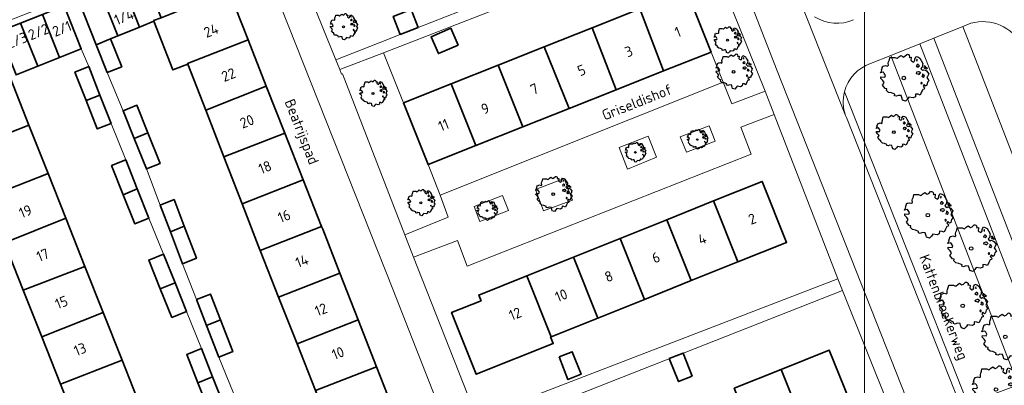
# Model space of a CAD drawing. Header units: metres. Extents: x 152391 to 157968, y 462336 to 467280.
# Tile 173 of 256: x 154579 to 154706, y 464580 to 464627. Entities that reach past the tile are written whole.
import ezdxf
from ezdxf.enums import TextEntityAlignment as Align

# ---------------------------------------------------------------- set-up
doc = ezdxf.new("R2010")
doc.units = ezdxf.units.M
doc.header["$LTSCALE"] = 0.75
doc.layers.get('0').update_dxf_attribs({"lineweight": 25})
doc.layers.get('defpoints').update_dxf_attribs({"lineweight": 25})
for name, color, linetype, lineweight in [('B-GV-GR-BOOM-S', 252, 'Continuous', 25), ('B-WE-GR-BEPLANTING_CULTUUR_HEESTERS-GV', 251, 'Continuous', 18), ('B-WE-GR-GROENVOORZIENING-GV', 251, 'Continuous', 18), ('B-WE-GR-HAAG-GV', 251, 'Continuous', 13), ('B-WE-OG-BEBOUWING-GV', 6, 'Continuous', 35), ('B-WE-OG-BEBOUWING-T18', 1, 'Continuous', 18), ('B-WE-OG-TERREIN_CULTUURSCHEIDING-GV', 251, 'Continuous', 18), ('B-WE-OG-TOPOGRAFIE-T18', 1, 'Continuous', 18), ('B-WE-VH-VERHARDING_BETONSTRAATSTEEN-GV', 251, 'Continuous', 18), ('B-WE-VH-VERHARDING_TEGEL-GV', 251, 'Continuous', 18), ('N-OI-RI-VWA_STROOMRICHTING-S @ 0.75', 36, 'Continuous', 35)]:
    doc.layers.add(name, color=color, linetype=linetype, lineweight=lineweight)
doc.layers.add('X-XX-AL-TEKENBLAD_HULPLIJN-G', color=7, linetype='Continuous', lineweight=18, plot=False)
doc.styles.add('NLCS-ISO', font='isocpeur.ttf')
doc.styles.add('NLCS-ISO-M750-T18', font='NLCS-ISO.ttf', dxfattribs={"height": 1.35})

# ---------------------------------------------------------------- blocks, each defined once
blk = doc.blocks.new('*U86')
at = {"ltscale": 0.1}
blk.add_hatch(color=256, dxfattribs=at).paths.add_polyline_path([(-2.5, 0), (2.5, -0.83), (2.5, 0.83)])
at = {"ltscale": 0.1, "flags": 128}
blk.add_lwpolyline([(-2.5, 0), (2.5, -0.83), (2.5, 0.83)], close=True, dxfattribs=at)
at = {"ltscale": 0.1, "style": 'NLCS-ISO'}
for tag, p in [('BOBL', (-23.99, 0)), ('MAT', (-1, 0.5))]:
    blk.add_attdef(tag, text='', height=1.8, dxfattribs=at).set_placement(p, align=Align.BOTTOM_RIGHT)
for tag, p in [('DIA', (1, 0.5)), ('BOBR', (23.05, -0.01))]:
    blk.add_attdef(tag, text='', height=1.8, dxfattribs=at).set_placement(p, align=Align.BOTTOM_LEFT)
at = {"layer": 'defpoints', "ltscale": 0.1, "style": 'NLCS-ISO', "flags": 1}
blk.add_attdef('JVA', text='', height=1.8, dxfattribs=at).set_placement((0, -1), align=Align.TOP_CENTER)
blk = doc.blocks.new('SGR-BOOM_21_30')
at = {"linetype": 'Continuous'}
for p, q in [((-1.11, 1.19), (-1.05, 1.33)), ((-1.05, 1.33), (-1.02, 1.5)), ((-1.02, 1.5), (-0.67, 1.5)), ((-0.67, 1.5), (-0.52, 1.43)), ((-0.52, 1.43), (-0.47, 1.45)), ((-0.47, 1.45), (-0.37, 1.55)), ((-0.37, 1.55), (-0.23, 1.65)), ((-0.23, 1.65), (-0.13, 1.58)), ((-0.13, 1.58), (-0.06, 1.52)), ((-0.06, 1.52), (0.07, 1.58)), ((0.07, 1.58), (0.2, 1.71)), ((0.2, 1.71), (0.26, 1.73)), ((0.26, 1.73), (0.33, 1.7)), ((0.33, 1.7), (0.39, 1.65)), ((0.4, 1.53), (0.38, 1.5)), ((0.38, 1.5), (0.53, 1.52)), ((0.39, 1.65), (0.4, 1.53)), ((0.54, 1.48), (0.51, 1.29)), ((0.51, 1.29), (0.57, 1.24)), ((0.53, 1.52), (0.54, 1.48)), ((0.75, 1.2), (0.8, 1.29)), ((0.79, 1.4), (0.89, 1.56)), ((0.8, 1.29), (0.79, 1.4)), ((0.89, 1.56), (1.02, 1.53)), ((0.97, 1.37), (0.93, 1.33)), ((0.93, 1.33), (0.95, 1.25)), ((0.96, 1.27), (0.97, 1.37)), ((1.02, 1.53), (1.16, 1.45)), ((1.16, 1.45), (1.25, 1.27)), ((-1.7, 0.37), (-1.66, 0.48)), ((-1.49, 0.41), (-1.7, 0.37)), ((-1.68, -0.03), (-1.67, 0.09)), ((-1.67, 0.09), (-1.39, 0.07)), ((-1.66, 0.48), (-1.6, 0.53)), ((-1.63, 0.58), (-1.53, 0.87)), ((-1.6, 0.53), (-1.63, 0.58)), ((-1.53, 0.87), (-1.46, 0.86)), ((-1.42, 0.33), (-1.49, 0.41)), ((-1.46, 0.86), (-1.34, 0.91)), ((-1.33, 0.18), (-1.42, 0.33)), ((-1.39, 0.07), (-1.33, 0.18)), ((-1.34, 0.91), (-1.18, 0.86)), ((-1.18, 0.86), (-1.12, 0.92)), ((-1.13, 1.09), (-1.11, 1.19)), ((-1.12, 0.92), (-1.13, 1.09)), ((0.57, 1.24), (0.69, 1.15)), ((0.69, 1.15), (0.75, 1.2)), ((0.94, 0.91), (0.89, 0.87)), ((0.89, 0.87), (0.93, 0.83)), ((0.93, 0.41), (0.89, 0.33)), ((0.89, 0.33), (1.03, 0.32)), ((0.93, 0.83), (0.98, 0.84)), ((1.05, 0.46), (0.93, 0.41)), ((0.97, 0.97), (0.94, 0.91)), ((0.95, 1.25), (0.96, 1.24)), ((1.03, 0.97), (0.97, 0.97)), ((0.98, 0.84), (1.03, 0.78)), ((1.08, 0.94), (1.03, 0.97)), ((1.03, 0.78), (1.08, 0.84)), ((1.03, 0.32), (1.11, 0.25)), ((1.11, 0.46), (1.05, 0.46)), ((1.12, 0.87), (1.08, 0.94)), ((1.08, 0.84), (1.12, 0.87)), ((1.22, 0.4), (1.11, 0.46)), ((1.11, 0.25), (1.2, 0.37)), ((1.2, 0.37), (1.24, 0.41)), ((1.32, 0.79), (1.23, 0.69)), ((1.23, 0.69), (1.27, 0.63)), ((1.25, 1.27), (1.38, 1.06)), ((1.27, 0.63), (1.38, 0.56)), ((1.34, 0.18), (1.31, 0.1)), ((1.43, 0.05), (1.31, 0.1)), ((1.38, 1.06), (1.32, 0.79)), ((1.36, 0.3), (1.34, 0.23)), ((1.34, 0.23), (1.34, 0.18)), ((1.43, 0.23), (1.36, 0.3)), ((1.38, 0.56), (1.44, 0.6)), ((1.47, 0.2), (1.43, 0.23)), ((1.43, 0.05), (1.51, 0.14)), ((1.47, 0.86), (1.44, 0.81)), ((1.44, 0.81), (1.46, 0.74)), ((1.44, 0.6), (1.57, 0.56)), ((1.46, 0.74), (1.53, 0.69)), ((1.54, 0.86), (1.47, 0.86)), ((1.51, 0.14), (1.47, 0.2)), ((1.53, 0.73), (1.64, 0.68)), ((1.53, 0.69), (1.54, 0.73)), ((1.62, 0.76), (1.54, 0.86)), ((1.57, 0.56), (1.64, 0.51)), ((1.73, 0.71), (1.62, 0.76)), ((1.64, 0.68), (1.73, 0.71)), ((1.64, 0.51), (1.81, 0.32)), ((1.72, 0.1), (1.67, 0.04)), ((1.67, 0.04), (1.76, -0.09)), ((1.81, 0.32), (1.72, 0.1)), ((-1.54, -0.18), (-1.68, -0.03)), ((-1.55, -0.51), (-1.49, -0.42)), ((-1.35, -0.75), (-1.55, -0.51)), ((-1.44, -0.32), (-1.54, -0.18)), ((-1.49, -0.42), (-1.44, -0.32)), ((-1.25, -0.78), (-1.35, -0.75)), ((-1.27, -0.9), (-1.25, -0.78)), ((-1.11, -1.05), (-1.27, -0.9)), ((-0.91, -1.08), (-1.11, -1.05)), ((-0.67, -1.18), (-0.91, -1.08)), ((-0.68, -1.29), (-0.67, -1.18)), ((-0.4, -1.26), (-0.55, -1.33)), ((-0.19, -1.28), (-0.4, -1.26)), ((0.84, -1.16), (0.83, -1.36)), ((1.03, -1.18), (0.84, -1.16)), ((1.18, -1.24), (1.03, -1.18)), ((1.29, -1.01), (1.18, -1.24)), ((1.29, -0.29), (1.24, -0.36)), ((1.24, -0.36), (1.25, -0.42)), ((1.26, -0.42), (1.33, -0.41)), ((1.33, -0.34), (1.29, -0.29)), ((1.36, -0.88), (1.29, -1.01)), ((1.33, -0.41), (1.33, -0.34)), ((1.37, -0.83), (1.36, -0.88)), ((1.48, -0.8), (1.37, -0.83)), ((1.46, -0.47), (1.39, -0.59)), ((1.39, -0.59), (1.43, -0.64)), ((1.43, -0.64), (1.5, -0.7)), ((1.58, -0.59), (1.46, -0.47)), ((1.5, -0.7), (1.48, -0.8)), ((1.66, -0.52), (1.58, -0.59)), ((1.68, -0.42), (1.66, -0.52)), ((1.72, -0.31), (1.68, -0.42)), ((1.84, -0.18), (1.72, -0.31)), ((1.76, -0.09), (1.84, -0.18)), ((-0.55, -1.33), (-0.68, -1.29)), ((-0.16, -1.43), (-0.19, -1.28)), ((-0.13, -1.49), (-0.16, -1.43)), ((-0.1, -1.61), (-0.13, -1.49)), ((0.11, -1.67), (-0.1, -1.61)), ((0.25, -1.52), (0.11, -1.67)), ((0.36, -1.38), (0.25, -1.52)), ((0.68, -1.44), (0.36, -1.38)), ((0.83, -1.36), (0.68, -1.44))]:
    blk.add_line(p, q, dxfattribs=at)
blk.add_circle((0, 0), 0.126, dxfattribs=at)
blk = doc.blocks.new('SGR-BOOM_31_50')
at = {"linetype": 'Continuous'}
for p, q in [((-1.51, 1.45), (-1.48, 1.58)), ((-1.49, 1.23), (-1.51, 1.45)), ((-1.48, 1.58), (-1.4, 1.78)), ((-1.4, 1.78), (-1.36, 2)), ((-1.36, 2), (-0.89, 2)), ((-0.89, 2), (-0.69, 1.91)), ((-0.69, 1.91), (-0.63, 1.93)), ((-0.63, 1.93), (-0.49, 2.06)), ((-0.49, 2.06), (-0.3, 2.2)), ((-0.3, 2.2), (-0.18, 2.11)), ((-0.18, 2.11), (-0.08, 2.02)), ((-0.08, 2.02), (0.09, 2.11)), ((0.09, 2.11), (0.27, 2.28)), ((0.27, 2.28), (0.35, 2.31)), ((0.35, 2.31), (0.44, 2.26)), ((0.44, 2.26), (0.52, 2.2)), ((0.54, 2.04), (0.51, 2)), ((0.51, 2), (0.71, 2.02)), ((0.52, 2.2), (0.54, 2.04)), ((0.72, 1.98), (0.68, 1.71)), ((0.68, 1.71), (0.75, 1.65)), ((0.71, 2.02), (0.72, 1.98)), ((0.75, 1.65), (0.92, 1.54)), ((0.92, 1.54), (1, 1.6)), ((1, 1.6), (1.06, 1.71)), ((1.05, 1.87), (1.19, 2.09)), ((1.06, 1.71), (1.05, 1.87)), ((1.19, 2.09), (1.36, 2.04)), ((1.3, 1.82), (1.23, 1.78)), ((1.23, 1.78), (1.27, 1.67)), ((1.3, 1.3), (1.25, 1.21)), ((1.27, 1.67), (1.28, 1.65)), ((1.28, 1.69), (1.3, 1.82)), ((1.37, 1.3), (1.3, 1.3)), ((1.36, 2.04), (1.54, 1.93)), ((1.44, 1.25), (1.37, 1.3)), ((1.54, 1.93), (1.67, 1.69)), ((1.67, 1.69), (1.84, 1.41)), ((1.84, 1.41), (1.76, 1.06)), ((-2.27, 0.49), (-2.21, 0.64)), ((-1.99, 0.55), (-2.27, 0.49)), ((-2.24, -0.04), (-2.22, 0.11)), ((-2.22, 0.11), (-1.85, 0.09)), ((-2.21, 0.64), (-2.13, 0.71)), ((-2.18, 0.77), (-2.04, 1.17)), ((-2.13, 0.71), (-2.18, 0.77)), ((-2.04, 1.17), (-1.94, 1.14)), ((-1.9, 0.44), (-1.99, 0.55)), ((-1.94, 1.14), (-1.79, 1.21)), ((-1.77, 0.25), (-1.9, 0.44)), ((-1.85, 0.09), (-1.77, 0.25)), ((-1.79, 1.21), (-1.57, 1.14)), ((-1.57, 1.14), (-1.49, 1.23)), ((1.25, 1.21), (1.19, 1.17)), ((1.19, 1.17), (1.23, 1.1)), ((1.23, 0.55), (1.19, 0.44)), ((1.19, 0.44), (1.37, 0.42)), ((1.23, 1.1), (1.31, 1.12)), ((1.4, 0.62), (1.23, 0.55)), ((1.31, 1.12), (1.37, 1.03)), ((1.37, 1.03), (1.44, 1.12)), ((1.37, 0.42), (1.48, 0.33)), ((1.48, 0.62), (1.4, 0.62)), ((1.5, 1.17), (1.44, 1.25)), ((1.44, 1.12), (1.5, 1.17)), ((1.62, 0.53), (1.48, 0.62)), ((1.48, 0.33), (1.61, 0.49)), ((1.61, 0.49), (1.65, 0.55)), ((1.76, 1.06), (1.64, 0.93)), ((1.64, 0.93), (1.7, 0.84)), ((1.7, 0.84), (1.84, 0.75)), ((1.79, 0.25), (1.75, 0.14)), ((1.91, 0.07), (1.75, 0.14)), ((1.81, 0.4), (1.79, 0.31)), ((1.79, 0.31), (1.79, 0.25)), ((1.9, 0.31), (1.81, 0.4)), ((1.84, 0.75), (1.92, 0.79)), ((1.96, 0.27), (1.9, 0.31)), ((1.91, 0.07), (2.01, 0.18)), ((1.96, 1.14), (1.92, 1.08)), ((1.92, 1.08), (1.95, 0.99)), ((1.92, 0.79), (2.09, 0.75)), ((1.95, 0.99), (2.04, 0.93)), ((2.06, 1.14), (1.96, 1.14)), ((2.01, 0.18), (1.96, 0.27)), ((2.04, 0.97), (2.18, 0.9)), ((2.04, 0.93), (2.06, 0.97)), ((2.16, 1.01), (2.06, 1.14)), ((2.09, 0.75), (2.18, 0.68)), ((2.3, 0.95), (2.16, 1.01)), ((2.18, 0.9), (2.3, 0.95)), ((2.18, 0.68), (2.41, 0.42)), ((2.29, 0.14), (2.23, 0.05)), ((2.23, 0.05), (2.35, -0.13)), ((2.41, 0.42), (2.29, 0.14)), ((-2.05, -0.24), (-2.24, -0.04)), ((-2.07, -0.67), (-1.99, -0.56)), ((-1.8, -1), (-2.07, -0.67)), ((-1.91, -0.43), (-2.05, -0.24)), ((-1.99, -0.56), (-1.91, -0.43)), ((-1.67, -1.05), (-1.8, -1)), ((-1.7, -1.2), (-1.67, -1.05)), ((-1.48, -1.4), (-1.7, -1.2)), ((1.72, -0.39), (1.65, -0.48)), ((1.65, -0.48), (1.67, -0.56)), ((1.68, -0.56), (1.78, -0.54)), ((1.78, -0.45), (1.72, -0.39)), ((1.81, -1.18), (1.72, -1.35)), ((1.78, -0.54), (1.78, -0.45)), ((1.82, -1.11), (1.81, -1.18)), ((1.98, -1.07), (1.82, -1.11)), ((1.95, -0.63), (1.85, -0.78)), ((1.85, -0.78), (1.9, -0.85)), ((1.9, -0.85), (1.99, -0.94)), ((2.1, -0.78), (1.95, -0.63)), ((1.99, -0.94), (1.98, -1.07)), ((2.21, -0.7), (2.1, -0.78)), ((2.24, -0.56), (2.21, -0.7)), ((2.29, -0.41), (2.24, -0.56)), ((2.46, -0.24), (2.29, -0.41)), ((2.35, -0.13), (2.46, -0.24)), ((-1.22, -1.44), (-1.48, -1.4)), ((-0.89, -1.57), (-1.22, -1.44)), ((-0.91, -1.72), (-0.89, -1.57)), ((-0.73, -1.77), (-0.91, -1.72)), ((-0.53, -1.68), (-0.73, -1.77)), ((-0.25, -1.7), (-0.53, -1.68)), ((-0.21, -1.9), (-0.25, -1.7)), ((-0.18, -1.99), (-0.21, -1.9)), ((-0.13, -2.14), (-0.18, -1.99)), ((0.15, -2.23), (-0.13, -2.14)), ((0.34, -2.03), (0.15, -2.23)), ((0.47, -1.83), (0.34, -2.03)), ((0.91, -1.92), (0.47, -1.83)), ((1.11, -1.81), (0.91, -1.92)), ((1.13, -1.55), (1.11, -1.81)), ((1.37, -1.57), (1.13, -1.55)), ((1.58, -1.66), (1.37, -1.57)), ((1.72, -1.35), (1.58, -1.66))]:
    blk.add_line(p, q, dxfattribs=at)
blk.add_circle((0, 0), 0.169, dxfattribs=at)
blk = doc.blocks.new('SGR-BOOM_50_100')
at = {"linetype": 'Continuous'}
for p, q in [((-1.87, 2.37), (-1.81, 2.66)), ((-1.81, 2.66), (-1.19, 2.66)), ((-1.19, 2.66), (-0.92, 2.55)), ((-0.92, 2.55), (-0.84, 2.58)), ((-0.84, 2.58), (-0.65, 2.75)), ((-0.65, 2.75), (-0.4, 2.93)), ((-0.4, 2.93), (-0.24, 2.81)), ((-0.24, 2.81), (-0.11, 2.69)), ((-0.11, 2.69), (0.12, 2.81)), ((0.12, 2.81), (0.36, 3.04)), ((0.36, 3.04), (0.47, 3.07)), ((0.47, 3.07), (0.59, 3.02)), ((0.59, 3.02), (0.69, 2.93)), ((0.72, 2.72), (0.67, 2.66)), ((0.67, 2.66), (0.94, 2.69)), ((0.69, 2.93), (0.72, 2.72)), ((0.96, 2.64), (0.9, 2.29)), ((0.94, 2.69), (0.96, 2.64)), ((1.4, 2.49), (1.58, 2.78)), ((1.58, 2.78), (1.81, 2.72)), ((1.81, 2.72), (2.06, 2.58)), ((2.06, 2.58), (2.22, 2.26)), ((-2.9, 1.03), (-2.72, 1.56)), ((-2.72, 1.56), (-2.59, 1.53)), ((-2.59, 1.53), (-2.39, 1.61)), ((-2.39, 1.61), (-2.1, 1.53)), ((-2.1, 1.53), (-1.99, 1.64)), ((-2.01, 1.93), (-1.97, 2.11)), ((-1.99, 1.64), (-2.01, 1.93)), ((-1.97, 2.11), (-1.87, 2.37)), ((0.9, 2.29), (1, 2.2)), ((1, 2.2), (1.23, 2.05)), ((1.23, 2.05), (1.34, 2.14)), ((1.34, 2.14), (1.42, 2.29)), ((1.42, 2.29), (1.4, 2.49)), ((1.67, 1.61), (1.58, 1.56)), ((1.58, 1.56), (1.65, 1.47)), ((1.73, 2.43), (1.65, 2.37)), ((1.65, 2.37), (1.69, 2.23)), ((1.65, 1.47), (1.75, 1.5)), ((1.73, 1.73), (1.67, 1.61)), ((1.69, 2.23), (1.71, 2.2)), ((1.71, 2.26), (1.73, 2.43)), ((1.83, 1.73), (1.73, 1.73)), ((1.75, 1.5), (1.83, 1.38)), ((1.91, 1.67), (1.83, 1.73)), ((1.83, 1.38), (1.91, 1.5)), ((2, 1.56), (1.91, 1.67)), ((1.91, 1.5), (2, 1.56)), ((2.35, 1.41), (2.18, 1.23)), ((2.22, 2.26), (2.45, 1.88)), ((2.45, 1.88), (2.35, 1.41)), ((2.62, 1.53), (2.56, 1.44)), ((2.56, 1.44), (2.6, 1.32)), ((2.6, 1.32), (2.72, 1.23)), ((2.74, 1.53), (2.62, 1.53)), ((2.72, 1.29), (2.91, 1.2)), ((2.72, 1.23), (2.74, 1.29)), ((2.89, 1.35), (2.74, 1.53)), ((3.07, 1.26), (2.89, 1.35)), ((-3.03, 0.65), (-2.94, 0.85)), ((-2.65, 0.74), (-3.03, 0.65)), ((-2.99, -0.05), (-2.96, 0.15)), ((-2.96, 0.15), (-2.47, 0.12)), ((-2.94, 0.85), (-2.84, 0.94)), ((-2.84, 0.94), (-2.9, 1.03)), ((-2.53, 0.59), (-2.65, 0.74)), ((-2.37, 0.33), (-2.53, 0.59)), ((-2.47, 0.12), (-2.37, 0.33)), ((1.65, 0.74), (1.58, 0.59)), ((1.58, 0.59), (1.83, 0.56)), ((1.87, 0.82), (1.65, 0.74)), ((1.83, 0.56), (1.98, 0.45)), ((1.98, 0.82), (1.87, 0.82)), ((2.16, 0.71), (1.98, 0.82)), ((1.98, 0.45), (2.14, 0.65)), ((2.14, 0.65), (2.2, 0.74)), ((2.18, 1.23), (2.27, 1.12)), ((2.27, 1.12), (2.45, 1)), ((2.39, 0.33), (2.33, 0.18)), ((2.55, 0.09), (2.33, 0.18)), ((2.41, 0.53), (2.39, 0.42)), ((2.39, 0.42), (2.39, 0.33)), ((2.53, 0.42), (2.41, 0.53)), ((2.45, 1), (2.56, 1.06)), ((2.62, 0.36), (2.53, 0.42)), ((2.55, 0.09), (2.68, 0.24)), ((2.56, 1.06), (2.78, 1)), ((2.68, 0.24), (2.62, 0.36)), ((2.78, 1), (2.91, 0.91)), ((2.91, 1.2), (3.07, 1.26)), ((2.91, 0.91), (3.22, 0.56)), ((3.05, 0.18), (2.97, 0.07)), ((2.97, 0.07), (3.13, -0.17)), ((3.22, 0.56), (3.05, 0.18)), ((-2.74, -0.31), (-2.99, -0.05)), ((-2.76, -0.9), (-2.65, -0.75)), ((-2.41, -1.34), (-2.76, -0.9)), ((-2.55, -0.58), (-2.74, -0.31)), ((-2.65, -0.75), (-2.55, -0.58)), ((2.29, -0.52), (2.2, -0.64)), ((2.2, -0.64), (2.22, -0.75)), ((2.25, -0.75), (2.37, -0.72)), ((2.37, -0.61), (2.29, -0.52)), ((2.37, -0.72), (2.37, -0.61)), ((2.6, -0.84), (2.47, -1.04)), ((2.47, -1.04), (2.53, -1.13)), ((2.53, -1.13), (2.66, -1.25)), ((2.8, -1.04), (2.6, -0.84)), ((2.66, -1.25), (2.64, -1.42)), ((2.95, -0.93), (2.8, -1.04)), ((2.99, -0.75), (2.95, -0.93)), ((3.05, -0.55), (2.99, -0.75)), ((3.28, -0.31), (3.05, -0.55)), ((3.13, -0.17), (3.28, -0.31)), ((-2.22, -1.39), (-2.41, -1.34)), ((-2.26, -1.6), (-2.22, -1.39)), ((-1.97, -1.86), (-2.26, -1.6)), ((-1.62, -1.92), (-1.97, -1.86)), ((-1.19, -2.1), (-1.62, -1.92)), ((-1.21, -2.3), (-1.19, -2.1)), ((-0.98, -2.36), (-1.21, -2.3)), ((-0.71, -2.24), (-0.98, -2.36)), ((-0.34, -2.27), (-0.71, -2.24)), ((-0.28, -2.53), (-0.34, -2.27)), ((-0.24, -2.65), (-0.28, -2.53)), ((0.63, -2.45), (0.45, -2.71)), ((1.21, -2.56), (0.63, -2.45)), ((1.48, -2.42), (1.21, -2.56)), ((1.5, -2.07), (1.48, -2.42)), ((1.83, -2.1), (1.5, -2.07)), ((2.1, -2.21), (1.83, -2.1)), ((2.29, -1.8), (2.1, -2.21)), ((2.41, -1.57), (2.29, -1.8)), ((2.43, -1.48), (2.41, -1.57)), ((2.64, -1.42), (2.43, -1.48)), ((-0.17, -2.85), (-0.24, -2.65)), ((0.2, -2.97), (-0.17, -2.85)), ((0.45, -2.71), (0.2, -2.97))]:
    blk.add_line(p, q, dxfattribs=at)
blk.add_circle((0, 0), 0.225, dxfattribs=at)
blk = doc.blocks.new('SGR-BOOM_0_20')
at = {"linetype": 'Continuous'}
for p, q in [((0.05, 1.19), (0.15, 1.28)), ((0.15, 1.28), (0.2, 1.3)), ((0.2, 1.3), (0.25, 1.27)), ((-1.28, 0.27), (-1.24, 0.36)), ((-1.12, 0.31), (-1.28, 0.27)), ((-1.26, -0.02), (-1.25, 0.06)), ((-1.25, 0.06), (-1.04, 0.05)), ((-1.24, 0.36), (-1.2, 0.4)), ((-1.22, 0.43), (-1.15, 0.66)), ((-1.2, 0.4), (-1.22, 0.43)), ((-1.15, 0.66), (-1.09, 0.64)), ((-1.07, 0.25), (-1.12, 0.31)), ((-1.09, 0.64), (-1.01, 0.68)), ((-1, 0.14), (-1.07, 0.25)), ((-1.04, 0.05), (-1, 0.14)), ((-1.01, 0.68), (-0.88, 0.64)), ((-0.88, 0.64), (-0.84, 0.69)), ((-0.85, 0.82), (-0.83, 0.89)), ((-0.84, 0.69), (-0.85, 0.82)), ((-0.83, 0.89), (-0.79, 1)), ((-0.79, 1), (-0.76, 1.12)), ((-0.76, 1.12), (-0.5, 1.12)), ((-0.5, 1.12), (-0.39, 1.07)), ((-0.39, 1.07), (-0.35, 1.09)), ((-0.35, 1.09), (-0.27, 1.16)), ((-0.27, 1.16), (-0.17, 1.24)), ((-0.17, 1.24), (-0.1, 1.19)), ((-0.1, 1.19), (-0.05, 1.14)), ((-0.05, 1.14), (0.05, 1.19)), ((0.25, 1.27), (0.29, 1.24)), ((0.3, 1.15), (0.28, 1.12)), ((0.28, 1.12), (0.4, 1.14)), ((0.29, 1.24), (0.3, 1.15)), ((0.41, 1.11), (0.38, 0.96)), ((0.38, 0.96), (0.42, 0.93)), ((0.4, 1.14), (0.41, 1.11)), ((0.42, 0.93), (0.52, 0.87)), ((0.52, 0.87), (0.56, 0.9)), ((0.56, 0.9), (0.6, 0.96)), ((0.59, 1.05), (0.67, 1.17)), ((0.6, 0.96), (0.59, 1.05)), ((0.67, 1.17), (0.76, 1.15)), ((0.7, 0.68), (0.67, 0.66)), ((0.67, 0.66), (0.69, 0.62)), ((0.69, 0.31), (0.67, 0.25)), ((0.67, 0.25), (0.77, 0.24)), ((0.73, 1.03), (0.69, 1)), ((0.69, 1), (0.71, 0.94)), ((0.69, 0.62), (0.74, 0.63)), ((0.79, 0.35), (0.69, 0.31)), ((0.73, 0.73), (0.7, 0.68)), ((0.71, 0.94), (0.72, 0.93)), ((0.72, 0.95), (0.73, 1.03)), ((0.77, 0.73), (0.73, 0.73)), ((0.74, 0.63), (0.77, 0.58)), ((0.76, 1.15), (0.87, 1.09)), ((0.81, 0.71), (0.77, 0.73)), ((0.77, 0.58), (0.81, 0.63)), ((0.77, 0.24), (0.83, 0.19)), ((0.83, 0.35), (0.79, 0.35)), ((0.84, 0.66), (0.81, 0.71)), ((0.81, 0.63), (0.84, 0.66)), ((0.91, 0.3), (0.83, 0.35)), ((0.83, 0.19), (0.9, 0.27)), ((0.87, 1.09), (0.94, 0.95)), ((0.9, 0.27), (0.93, 0.31)), ((0.99, 0.59), (0.92, 0.52)), ((0.92, 0.52), (0.96, 0.47)), ((0.94, 0.95), (1.03, 0.79)), ((0.96, 0.47), (1.03, 0.42)), ((1.01, 0.14), (0.98, 0.08)), ((1.08, 0.04), (0.98, 0.08)), ((1.03, 0.79), (0.99, 0.59)), ((1.02, 0.22), (1.01, 0.18)), ((1.01, 0.18), (1.01, 0.14)), ((1.07, 0.18), (1.02, 0.22)), ((1.03, 0.42), (1.08, 0.45)), ((1.1, 0.15), (1.07, 0.18)), ((1.1, 0.64), (1.08, 0.61)), ((1.08, 0.61), (1.1, 0.56)), ((1.08, 0.45), (1.17, 0.42)), ((1.08, 0.04), (1.13, 0.1)), ((1.16, 0.64), (1.1, 0.64)), ((1.1, 0.56), (1.15, 0.52)), ((1.13, 0.1), (1.1, 0.15)), ((1.15, 0.55), (1.23, 0.51)), ((1.15, 0.52), (1.16, 0.55)), ((1.22, 0.57), (1.16, 0.64)), ((1.17, 0.42), (1.23, 0.39)), ((1.3, 0.53), (1.22, 0.57)), ((1.23, 0.51), (1.3, 0.53)), ((1.23, 0.39), (1.36, 0.24)), ((1.29, 0.08), (1.25, 0.03)), ((1.25, 0.03), (1.32, -0.07)), ((1.36, 0.24), (1.29, 0.08)), ((-1.15, -0.13), (-1.26, -0.02)), ((-1.16, -0.38), (-1.12, -0.32)), ((-1.02, -0.56), (-1.16, -0.38)), ((-1.08, -0.24), (-1.15, -0.13)), ((-1.12, -0.32), (-1.08, -0.24)), ((-0.94, -0.59), (-1.02, -0.56)), ((-0.95, -0.67), (-0.94, -0.59)), ((-0.83, -0.79), (-0.95, -0.67)), ((-0.68, -0.81), (-0.83, -0.79)), ((-0.5, -0.88), (-0.68, -0.81)), ((-0.51, -0.97), (-0.5, -0.88)), ((-0.41, -0.99), (-0.51, -0.97)), ((-0.3, -0.95), (-0.41, -0.99)), ((-0.14, -0.96), (-0.3, -0.95)), ((-0.12, -1.07), (-0.14, -0.96)), ((-0.1, -1.12), (-0.12, -1.07)), ((-0.07, -1.2), (-0.1, -1.12)), ((0.08, -1.25), (-0.07, -1.2)), ((0.19, -1.14), (0.08, -1.25)), ((0.27, -1.03), (0.19, -1.14)), ((0.51, -1.08), (0.27, -1.03)), ((0.62, -1.02), (0.51, -1.08)), ((0.63, -0.87), (0.62, -1.02)), ((0.77, -0.88), (0.63, -0.87)), ((0.89, -0.93), (0.77, -0.88)), ((0.96, -0.76), (0.89, -0.93)), ((0.96, -0.22), (0.93, -0.27)), ((0.93, -0.27), (0.94, -0.32)), ((0.95, -0.32), (1, -0.3)), ((1, -0.26), (0.96, -0.22)), ((1.02, -0.66), (0.96, -0.76)), ((1, -0.3), (1, -0.26)), ((1.03, -0.63), (1.02, -0.66)), ((1.11, -0.6), (1.03, -0.63)), ((1.1, -0.35), (1.04, -0.44)), ((1.04, -0.44), (1.07, -0.48)), ((1.07, -0.48), (1.12, -0.53)), ((1.18, -0.44), (1.1, -0.35)), ((1.12, -0.53), (1.11, -0.6)), ((1.24, -0.39), (1.18, -0.44)), ((1.26, -0.32), (1.24, -0.39)), ((1.29, -0.23), (1.26, -0.32)), ((1.38, -0.13), (1.29, -0.23)), ((1.32, -0.07), (1.38, -0.13))]:
    blk.add_line(p, q, dxfattribs=at)
blk.add_circle((0, 0), 0.0948, dxfattribs=at)

msp = doc.modelspace()

# ---------------------------------------------------------------- linework, layer by layer
at = {"layer": 'B-WE-GR-BEPLANTING_CULTUUR_HEESTERS-GV'}
for points in [[(154668.58, 464622.74), (154670.15, 464618.86), (154671.29, 464616.06), (154675.57, 464617.72), (154667.24, 464638.45), (154667.16, 464638.46), (154667.13, 464638.55), (154663.02, 464636.95), (154665.41, 464630.73)], [(154632.02, 464608.23), (154628.86, 464616.21), (154626.25, 464622.67), (154620.62, 464620.49), (154620.84, 464619.92), (154620.96, 464619.95), (154629.02, 464599.17), (154634.62, 464601.45), (154633.58, 464604.3)], [(154665.42, 464609.83), (154669.12, 464611.24), (154668.35, 464613.23), (154664.61, 464611.82)], [(154661.53, 464609.17), (154660.45, 464611.91), (154656.71, 464610.42), (154657.79, 464607.64)], [(154650.68, 464603.65), (154649.6, 464606.43), (154645.89, 464605.02), (154646.92, 464602.25)], [(154637.97, 464602.81), (154638.69, 464600.88), (154642.39, 464602.29), (154641.64, 464604.25)]]:
    msp.add_lwpolyline(points, close=True, dxfattribs=at)
at = {"layer": 'B-WE-GR-GROENVOORZIENING-GV'}
msp.add_lwpolyline([(154685.81, 464617.6, 0.150355), (154685.97, 464614.55)], format="xyb", dxfattribs=at)
msp.add_lwpolyline([(154685.97, 464614.55), (154686.07, 464614.3), (154700.85, 464577), (154701.75, 464577.34), (154685.81, 464617.6)], dxfattribs=at)
at = {"layer": 'B-WE-GR-HAAG-GV'}
msp.add_lwpolyline([(154685.81, 464617.6, 0.150355), (154685.97, 464614.55)], format="xyb", dxfattribs=at)
for points in [[(154700.85, 464577), (154701.75, 464577.34), (154685.81, 464617.6)], [(154685.97, 464614.55), (154686.07, 464614.3), (154700.85, 464577)]]:
    msp.add_lwpolyline(points, dxfattribs=at)
at = {"layer": 'B-WE-OG-BEBOUWING-GV'}
for points in [[(154596.58, 464626.72), (154596.55, 464626.81), (154597.52, 464627.18), (154595.3, 464632.79), (154592.48, 464631.67), (154594.73, 464625.97)], [(154592.48, 464631.67), (154589.65, 464630.55), (154591.92, 464624.83), (154592.04, 464624.88), (154594.73, 464625.97)], [(154662.46, 464620.32), (154668.58, 464622.74), (154665.41, 464630.73), (154659.37, 464628.33)], [(154591, 464624.45), (154591.92, 464624.83), (154589.65, 464630.55), (154586.83, 464629.44), (154589.13, 464623.7)], [(154600.95, 464621.29), (154608.76, 464624.34), (154606.3, 464630.59), (154603.17, 464629.38), (154600.35, 464628.28), (154597.52, 464627.18), (154596.55, 464626.81), (154596.58, 464626.72), (154599.02, 464620.45), (154600.98, 464621.21)], [(154584.41, 464622.05), (154587.21, 464623.17), (154584.99, 464628.73), (154582.18, 464627.61)], [(154630.72, 464625.91), (154629.82, 464628.24), (154627.52, 464627.35), (154628.43, 464625.02)], [(154653.22, 464625.89), (154656.32, 464617.88), (154662.46, 464620.32), (154659.37, 464628.33)], [(154582.18, 464627.61), (154579.37, 464626.5), (154581.6, 464620.93), (154584.41, 464622.05)], [(154579.37, 464626.5), (154576.56, 464625.39), (154578.79, 464619.8), (154581.6, 464620.93)], [(154635.89, 464623.64), (154634.97, 464625.83), (154632.41, 464624.71), (154633.35, 464622.56)], [(154647.04, 464623.43), (154650.23, 464615.46), (154656.32, 464617.88), (154653.22, 464625.89)], [(154589.13, 464623.7), (154590.57, 464620.11), (154592.44, 464620.86), (154591, 464624.45)], [(154611.12, 464618.35), (154608.76, 464624.34), (154600.95, 464621.29), (154600.98, 464621.21), (154603.29, 464615.26)], [(154641.08, 464621.07), (154644.26, 464613.09), (154650.23, 464615.46), (154647.04, 464623.43)], [(154587.83, 464616.5), (154589.61, 464617.2), (154588.17, 464620.87), (154586.39, 464620.17)], [(154638.18, 464610.67), (154644.26, 464613.09), (154641.08, 464621.07), (154635, 464618.65)], [(154572.52, 464610.2), (154580.44, 464613.32), (154578, 464619.48), (154577.95, 464619.59), (154575.94, 464618.8), (154573.11, 464617.69), (154570.04, 464616.47)], [(154611.12, 464618.35), (154603.29, 464615.26), (154605.63, 464609.22), (154613.51, 464612.3)], [(154638.18, 464610.67), (154635, 464618.65), (154628.86, 464616.21), (154632.02, 464608.23)], [(154589.61, 464617.2), (154587.83, 464616.5), (154589.27, 464612.84), (154591.05, 464613.54)], [(154594.04, 464611.61), (154595.83, 464612.32), (154594.39, 464615.89), (154592.61, 464615.17)], [(154574.99, 464603.97), (154582.92, 464607.08), (154580.44, 464613.32), (154572.52, 464610.2)], [(154595.83, 464612.32), (154594.04, 464611.61), (154595.62, 464607.66), (154597.4, 464608.38)], [(154607.98, 464603.18), (154615.88, 464606.28), (154613.51, 464612.3), (154605.63, 464609.22)], [(154592.61, 464604.34), (154594.45, 464605.08), (154592.95, 464608.82), (154591.12, 464608.09)], [(154577.3, 464598.12), (154585.22, 464601.29), (154582.92, 464607.08), (154574.99, 464603.97)], [(154615.88, 464606.28), (154607.98, 464603.18), (154610.29, 464597.22), (154610.33, 464597.13), (154618.26, 464600.23)], [(154668.89, 464603.53), (154672.05, 464595.67), (154678.34, 464598.19), (154675.19, 464606.05)], [(154594.45, 464605.08), (154592.61, 464604.34), (154594.11, 464600.59), (154595.95, 464601.33)], [(154597.4, 464602.99), (154598.72, 464599.56), (154600.52, 464600.27), (154599.21, 464603.72)], [(154668.89, 464603.53), (154662.86, 464601.11), (154666.01, 464593.25), (154672.05, 464595.67)], [(154585.22, 464601.29), (154577.3, 464598.12), (154579.72, 464592.01), (154587.67, 464595.09)], [(154600.52, 464600.27), (154598.72, 464599.56), (154600.3, 464595.41), (154602.09, 464596.13)], [(154618.26, 464600.23), (154610.33, 464597.13), (154612.71, 464591.12), (154620.63, 464594.22), (154618.41, 464599.87)], [(154656.83, 464598.7), (154659.98, 464590.83), (154666.01, 464593.25), (154662.86, 464601.11)], [(154656.83, 464598.7), (154650.8, 464596.28), (154653.95, 464588.42), (154659.98, 464590.83)], [(154597.42, 464592.19), (154599.32, 464592.96), (154597.82, 464596.66), (154595.92, 464595.89)], [(154582.11, 464585.98), (154590.04, 464589.13), (154587.67, 464595.09), (154579.72, 464592.01)], [(154650.8, 464596.28), (154644.78, 464593.87), (154647.91, 464586), (154653.95, 464588.42)], [(154615.1, 464585.08), (154623, 464588.17), (154620.63, 464594.22), (154612.71, 464591.12)], [(154644.78, 464593.87), (154638.56, 464591.38), (154638.86, 464590.65), (154635.06, 464589.14), (154638.25, 464581.16), (154648.19, 464585.13), (154647.85, 464585.98), (154647.91, 464586)], [(154599.32, 464592.96), (154597.42, 464592.19), (154598.92, 464588.5), (154600.82, 464589.27)], [(154603.4, 464587.47), (154605.19, 464588.17), (154603.89, 464591.5), (154602.1, 464590.8)], [(154590.04, 464589.13), (154582.11, 464585.98), (154584.52, 464579.9), (154592.48, 464582.97)], [(154605.19, 464588.17), (154603.4, 464587.47), (154605, 464583.38), (154606.79, 464584.08)], [(154623, 464588.17), (154615.1, 464585.08), (154617.48, 464579.06), (154625.36, 464582.14)], [(154602.28, 464580.07), (154604.18, 464580.82), (154602.73, 464584.47), (154600.83, 464583.72)], [(154648.94, 464583.39), (154650.08, 464580.48), (154651.8, 464581.16), (154650.65, 464584.06)], [(154666.16, 464580.93), (154664.99, 464583.89), (154663.19, 464583.18), (154664.36, 464580.22)], [(154677.63, 464581.78), (154680.82, 464573.82), (154687.06, 464576.33), (154683.86, 464584.28)], [(154592.48, 464582.97), (154584.52, 464579.9), (154586.93, 464573.83), (154594.87, 464576.95)], [(154625.36, 464582.14), (154617.48, 464579.06), (154619.87, 464573.02), (154627.74, 464576.09)], [(154680.82, 464573.82), (154677.63, 464581.78), (154671.58, 464579.35), (154674.77, 464571.39)], [(154604.18, 464580.82), (154602.28, 464580.07), (154603.72, 464576.41), (154605.62, 464577.16)]]:
    msp.add_lwpolyline(points, close=True, dxfattribs=at)
at = {"layer": 'B-WE-OG-TERREIN_CULTUURSCHEIDING-GV'}
for points in [[(154681.97, 464627.3, 0.252673), (154687, 464626.93)], [(154708.7, 464623.61, 0.361147), (154702.17, 464626.47)], [(154689.2, 464621.26, 0.256108), (154685.81, 464617.6)]]:
    msp.add_lwpolyline(points, format="xyb", dxfattribs=at)
for points in [[(154713.91, 464581.92), (154717.68, 464583.34), (154701.13, 464626.05), (154697.39, 464624.55)], [(154712.04, 464581.22), (154713.91, 464581.92), (154697.39, 464624.55), (154695.54, 464623.81)], [(154695.54, 464623.81), (154691.8, 464622.31), (154708.27, 464579.8), (154712.04, 464581.22)]]:
    msp.add_lwpolyline(points, close=True, dxfattribs=at)
for points in [[(154702.17, 464626.47), (154701.13, 464626.05), (154717.68, 464583.34), (154723.49, 464585.53), (154721.4, 464590.84), (154709.05, 464622.74), (154708.7, 464623.61)], [(154685.81, 464617.6), (154701.75, 464577.34), (154708.27, 464579.8), (154691.8, 464622.31), (154689.2, 464621.26)]]:
    msp.add_lwpolyline(points, dxfattribs=at)
at = {"layer": 'B-WE-VH-VERHARDING_BETONSTRAATSTEEN-GV'}
for points in [[(154736.76, 464486.43), (154734.09, 464492.93), (154733.81, 464493.63), (154731.21, 464500), (154730.23, 464502.41), (154726.15, 464512.95), (154711.32, 464550.49), (154711.26, 464550.64), (154707.83, 464559.32), (154702.81, 464572.03), (154701.33, 464575.77), (154700.85, 464577), (154686.07, 464614.3), (154685.97, 464614.55), (154680.15, 464629.25), (154665.29, 464666.81), (154664.01, 464670.04), (154663.58, 464671.13), (154634.66, 464743.95)], [(154628.98, 464741.96), (154656.43, 464672.85), (154656.45, 464672.78), (154659.68, 464664.6), (154662.94, 464656.35), (154668.77, 464641.79), (154677.13, 464620.33), (154693.74, 464578.24), (154693.8, 464578.06), (154696.97, 464569.8), (154700.09, 464561.62), (154700.14, 464561.52), (154712.64, 464530.35), (154724.55, 464500.22), (154724.64, 464500), (154726.16, 464496.19)], [(154680.15, 464629.25), (154685.97, 464614.55)], [(154689.2, 464621.26), (154691.8, 464622.31), (154695.54, 464623.81), (154697.39, 464624.55), (154701.13, 464626.05), (154702.17, 464626.47)]]:
    msp.add_lwpolyline(points, dxfattribs=at)
for points in [[(154687, 464626.93, -0.252673), (154681.97, 464627.3)], [(154702.17, 464626.47, -0.361147), (154708.7, 464623.61)], [(154685.81, 464617.6, -0.256108), (154689.2, 464621.26)], [(154685.97, 464614.55, -0.150355), (154685.81, 464617.6)]]:
    msp.add_lwpolyline(points, format="xyb", dxfattribs=at)
at = {"layer": 'B-WE-VH-VERHARDING_TEGEL-GV'}
for points in [[(154658.92, 464659.72), (154660.6, 464655.42), (154666.59, 464639.95), (154667.13, 464638.55), (154667.16, 464638.46), (154667.24, 464638.45), (154675.57, 464617.72), (154676.73, 464614.71), (154684.96, 464593.49), (154685.56, 464591.99), (154691.67, 464576.76), (154691.67, 464576.75), (154693.24, 464572.8)], [(154693.8, 464578.06), (154693.74, 464578.24), (154677.13, 464620.33), (154668.77, 464641.79), (154662.94, 464656.35)], [(154606.87, 464578.72), (154605, 464583.38), (154603.4, 464587.47), (154602.1, 464590.8), (154600.3, 464595.41), (154598.72, 464599.56), (154597.4, 464602.99), (154595.62, 464607.66), (154594.04, 464611.61), (154592.61, 464615.17), (154590.57, 464620.11), (154589.13, 464623.7), (154586.83, 464629.44), (154589.65, 464630.55), (154592.48, 464631.67), (154595.3, 464632.79), (154598.12, 464633.91), (154600.94, 464635.02), (154600.65, 464635.75), (154570.79, 464624.08)], [(154576.56, 464625.39), (154579.37, 464626.5), (154582.18, 464627.61), (154584.99, 464628.73), (154587.21, 464623.17), (154588.17, 464620.87), (154589.61, 464617.2), (154591.05, 464613.54), (154592.95, 464608.82), (154594.45, 464605.08), (154595.95, 464601.33), (154597.82, 464596.66), (154599.32, 464592.96), (154600.82, 464589.27), (154602.73, 464584.47), (154604.18, 464580.82), (154605.62, 464577.16)]]:
    msp.add_lwpolyline(points, dxfattribs=at)
for points in [[(154646.48, 464554.95), (154639.22, 464573.35), (154639.13, 464573.29), (154639.02, 464573.58), (154638.3, 464575.53), (154630.13, 464596.28), (154629.02, 464599.17), (154620.96, 464619.95), (154620.84, 464619.92), (154620.62, 464620.49), (154620.12, 464621.76), (154612.49, 464640.57), (154608.79, 464639.1), (154613.02, 464628.52), (154627.47, 464592.13), (154640.23, 464559.66), (154642.66, 464553.48)], [(154666.59, 464639.95), (154662.52, 464638.35), (154630.72, 464625.91), (154628.43, 464625.02), (154625.72, 464623.96), (154620.12, 464621.76), (154620.62, 464620.49), (154626.25, 464622.67), (154663.02, 464636.95), (154667.13, 464638.55)], [(154676.73, 464614.71), (154675.57, 464617.72), (154671.29, 464616.06), (154670.15, 464618.86), (154633.58, 464604.3), (154634.62, 464601.45), (154629.02, 464599.17), (154630.13, 464596.28), (154635.82, 464598.43), (154637.06, 464595.12), (154673.78, 464609.59), (154672.45, 464613.05)], [(154665.42, 464609.83), (154664.61, 464611.82), (154668.35, 464613.23), (154669.12, 464611.24)], [(154661.53, 464609.17), (154657.79, 464607.64), (154656.71, 464610.42), (154660.45, 464611.91)], [(154650.68, 464603.65), (154646.92, 464602.25), (154645.89, 464605.02), (154649.6, 464606.43)], [(154637.97, 464602.81), (154641.64, 464604.25), (154642.39, 464602.29), (154638.69, 464600.88)], [(154639.02, 464573.58), (154644.68, 464575.79), (154644.64, 464575.89), (154685.56, 464591.99), (154684.96, 464593.49), (154638.3, 464575.53)]]:
    msp.add_lwpolyline(points, close=True, dxfattribs=at)
at = {"layer": 'X-XX-AL-TEKENBLAD_HULPLIJN-G', "flags": 128}
msp.add_lwpolyline([(155303.4, 464974.89), (154995.9, 464974.89), (154838.4, 464974.89), (154688.4, 464974.89), (154688.4, 464759.64), (154688.4, 464544.39), (154838.4, 464544.39), (154995.9, 464544.39), (155153.4, 464544.39), (155153.4, 464633.9), (155303.4, 464633.9)], close=True, dxfattribs=at)

# ---------------------------------------------------------------- block references
at = {"layer": 'B-GV-GR-BOOM-S', "transparency": 33554559}
for name, p in [('SGR-BOOM_21_30', (154621.1, 464626)), ('SGR-BOOM_21_30', (154670.7, 464624.3)), ('SGR-BOOM_31_50', (154671.5, 464620.2)), ('SGR-BOOM_50_100', (154693.5, 464619.4)), ('SGR-BOOM_21_30', (154624.9, 464617.4)), ('SGR-BOOM_31_50', (154692.2, 464612.4)), ('SGR-BOOM_0_20', (154666.8, 464611.46)), ('SGR-BOOM_0_20', (154658.8, 464609.8)), ('SGR-BOOM_31_50', (154648.2, 464604.4)), ('SGR-BOOM_21_30', (154631.1, 464603.3)), ('SGR-BOOM_50_100', (154696.6, 464601.7)), ('SGR-BOOM_0_20', (154639.63, 464602.28)), ('SGR-BOOM_50_100', (154702.2, 464597.4)), ('SGR-BOOM_50_100', (154701.1, 464590)), ('SGR-BOOM_50_100', (154706.6, 464586)), ('SGR-BOOM_50_100', (154705.4, 464579.2))]:
    msp.add_blockref(name, p, dxfattribs=at)
at = {"layer": 'N-OI-RI-VWA_STROOMRICHTING-S @ 0.75', "xscale": 0.75, "yscale": 0.75, "zscale": 0.75, "rotation": 22.62074648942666}
msp.add_blockref('*U86', (154722.97, 464579.84), dxfattribs=at).add_auto_attribs({'MAT': 'BT', 'DIA': '%%c600', 'BOBL': '-1.67', 'BOBR': '-1.59'})

# ---------------------------------------------------------------- texts
at = {"layer": 'B-WE-OG-BEBOUWING-T18', "style": 'NLCS-ISO-M750-T18'}
for s, rotation, p in [('1/4', 22, (154592.73, 464627.29)), ('2/1', 21.6, (154584.71, 464625.77)), ('2/2', 21.6, (154581.69, 464625.37)), ('24', 21.5, (154603.99, 464625.53)), ('1', 21.7, (154664.29, 464625.34)), ('2/3', 21.7, (154578.91, 464624.27)), ('3', 21.7, (154657.95, 464622.83)), ('22', 21.5, (154606.24, 464619.82)), ('5', 21.7, (154651.85, 464620.41)), ('7', 21.7, (154645.76, 464617.99)), ('9', 21.7, (154639.4, 464615.46)), ('20', 21.5, (154608.62, 464613.8)), ('11', 21.7, (154634.02, 464613.33)), ('18', 21.5, (154610.95, 464607.89)), ('19', 21.6, (154579.99, 464602.19)), ('16', 21.5, (154613.43, 464601.58)), ('2', 21.8, (154673.9, 464601.22)), ('4', 21.8, (154667.43, 464598.63)), ('17', 21.6, (154582.23, 464596.55)), ('14', 21.4, (154615.72, 464595.77)), ('6', 21.8, (154661.46, 464596.24)), ('8', 21.8, (154655.37, 464593.8)), ('15', 21.6, (154584.65, 464590.44)), ('10', 21.8, (154649.23, 464591.34)), ('12', 21.4, (154618.18, 464589.51)), ('12', 21.8, (154643.27, 464588.96)), ('13', 21.6, (154587.05, 464584.39)), ('10', 21.4, (154620.38, 464583.89))]:
    msp.add_text(s, height=1.35, rotation=rotation, dxfattribs=at).set_placement(p, align=Align.MIDDLE)
at = {"layer": 'B-WE-OG-TOPOGRAFIE-T18', "style": 'NLCS-ISO-M750-T18'}
for s, rotation, p in [('Griseldishof', 21.5, (154659.01, 464616.29)), ('Beatrijspad', 291.6, (154615.52, 464612.4)), ('Kattenbroekerweg', 290.9, (154698.47, 464589.75))]:
    msp.add_text(s, height=1.35, rotation=rotation, dxfattribs=at).set_placement(p, align=Align.MIDDLE)

doc.saveas('drawing.dxf')
